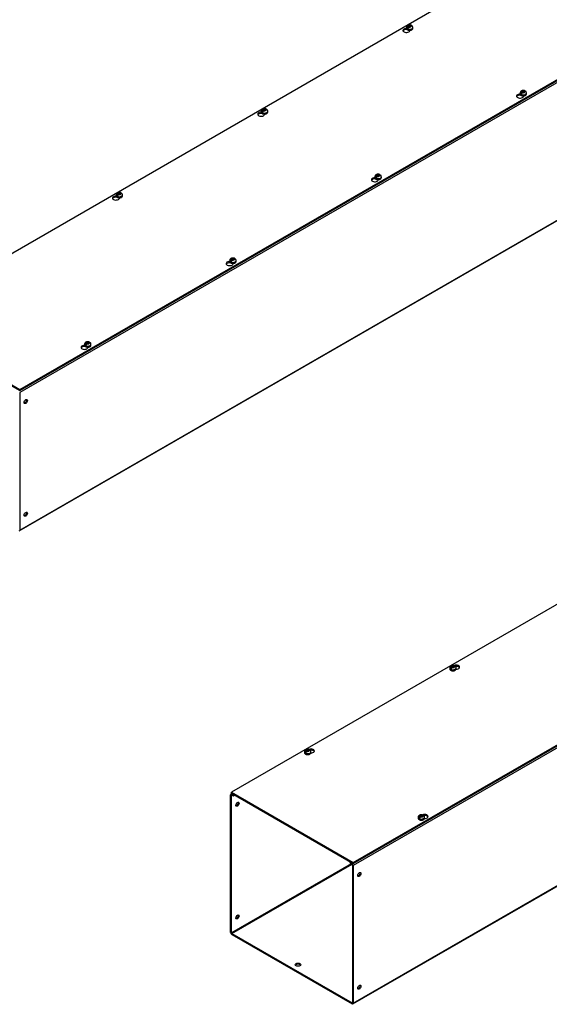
# Model space of a CAD drawing. Header units: inches. Extents: x 1 to 299, y -2 to 199.
# Tile 6 of 9: x 192 to 223, y 104 to 161. Entities that reach past the tile are written whole.
import ezdxf

# ---------------------------------------------------------------- set-up
doc = ezdxf.new("R2010")
doc.units = ezdxf.units.IN
doc.header["$MEASUREMENT"] = 0
for name, color, linetype in [('COM56315-2', 7, 'Continuous'), ('COM56318-2', 7, 'Continuous'), ('Default', 7, 'Continuous'), ('SCS19515', 7, 'Continuous')]:
    doc.layers.add(name, color=color, linetype=linetype)

# ---------------------------------------------------------------- blocks, each defined once
blk = doc.blocks.new('SE2')
at = {"layer": 'COM56315-2', "color": 7, "linetype": 'Continuous'}
for p, q in [((276.776, 188.392), (191.924, 139.403)), ((191.901, 131.306), (276.754, 180.296)), ((191.924, 131.355), (276.776, 180.345)), ((191.924, 139.403), (191.924, 131.355))]:
    blk.add_line(p, q, dxfattribs=at)
for centre in [(192.277, 138.878), (192.277, 132.288)]:
    blk.add_ellipse(centre, major_axis=(0.067, 0.115), ratio=0.57735, dxfattribs=at)
for centre in [(192.226, 138.908), (192.226, 132.317)]:
    blk.add_ellipse(centre, major_axis=(0.067, 0.115), ratio=0.57735, start_param=3.534412, end_param=5.890366, dxfattribs=at)
at = {"layer": 'COM56318-2', "color": 7, "linetype": 'Continuous'}
for p, q in [((227.177, 168.165), (184.795, 143.696)), ((191.924, 139.58), (234.306, 164.049)), ((191.924, 139.516), (234.306, 163.986)), ((214.547, 160.631), (214.547, 160.656)), ((214.547, 160.631), (214.563, 160.64)), ((214.724, 160.564), (214.724, 160.592)), ((221.189, 156.796), (221.189, 156.821)), ((221.189, 156.796), (221.205, 156.805)), ((221.366, 156.729), (221.366, 156.757)), ((206.062, 155.732), (206.062, 155.757)), ((206.062, 155.732), (206.078, 155.741)), ((206.238, 155.665), (206.238, 155.693)), ((212.704, 151.897), (212.704, 151.922)), ((212.704, 151.897), (212.72, 151.906)), ((212.881, 151.83), (212.881, 151.858)), ((197.576, 150.833), (197.576, 150.858)), ((197.576, 150.833), (197.592, 150.842)), ((197.753, 150.766), (197.753, 150.794)), ((204.219, 146.998), (204.219, 147.023)), ((204.219, 146.998), (204.235, 147.007)), ((204.396, 146.931), (204.396, 146.959)), ((184.795, 143.696), (191.924, 139.58)), ((184.795, 143.632), (191.924, 139.516)), ((195.734, 142.099), (195.734, 142.124)), ((195.734, 142.099), (195.75, 142.108)), ((195.91, 142.032), (195.91, 142.06)), ((191.924, 139.516), (191.924, 139.58))]:
    blk.add_line(p, q, dxfattribs=at)
for centre, major_axis, start_param, end_param in [((214.522, 160.578), (0.203, 0), 1.533269, 6.405229), ((214.522, 160.514), (-0.203, 0), 4.590345, 6.008059), ((221.165, 156.743), (0.203, 0), 1.533269, 6.405229), ((221.165, 156.679), (-0.203, 0), 4.590345, 6.008059), ((206.037, 155.679), (0.203, 0), 1.533269, 6.405229), ((206.037, 155.615), (-0.203, 0), 4.590345, 6.008059), ((212.679, 151.844), (0.203, 0), 1.533269, 6.405229), ((212.679, 151.78), (-0.203, 0), 4.590345, 6.008059), ((197.552, 150.78), (0.203, 0), 1.533269, 6.405229), ((197.552, 150.716), (-0.203, 0), 4.590345, 6.008059), ((204.194, 146.945), (0.203, 0), 1.533269, 6.405229), ((204.194, 146.881), (-0.203, 0), 4.590345, 6.008059), ((195.709, 142.046), (0.203, 0), 1.533269, 6.405229), ((195.709, 141.982), (-0.203, 0), 4.590345, 6.008059)]:
    blk.add_ellipse(centre, major_axis=major_axis, ratio=0.57735, start_param=start_param, end_param=end_param, dxfattribs=at)
at = {"layer": 'SCS19515', "color": 7, "linetype": 'Continuous'}
for p, q in [((214.527, 160.758), (214.527, 160.709)), ((214.635, 160.749), (214.563, 160.708)), ((214.658, 160.824), (214.628, 160.806)), ((214.658, 160.864), (214.728, 160.864)), ((214.658, 160.824), (214.658, 160.864)), ((214.658, 160.824), (214.658, 160.773)), ((214.658, 160.803), (214.728, 160.803)), ((214.67, 160.782), (214.701, 160.8)), ((214.77, 160.8), (214.701, 160.8)), ((214.759, 160.882), (214.728, 160.864)), ((214.728, 160.803), (214.728, 160.864)), ((214.77, 160.827), (214.728, 160.803)), ((214.77, 160.84), (214.801, 160.858)), ((214.77, 160.84), (214.77, 160.8)), ((214.902, 160.709), (214.902, 160.758)), ((221.17, 156.923), (221.17, 156.874)), ((221.277, 156.914), (221.206, 156.873)), ((221.301, 156.989), (221.27, 156.971)), ((221.301, 157.029), (221.371, 157.029)), ((221.301, 156.989), (221.301, 157.029)), ((221.301, 156.989), (221.301, 156.938)), ((221.301, 156.968), (221.371, 156.968)), ((221.313, 156.947), (221.343, 156.964)), ((221.413, 156.964), (221.343, 156.964)), ((221.401, 157.047), (221.371, 157.029)), ((221.371, 156.968), (221.371, 157.029)), ((221.413, 156.992), (221.371, 156.968)), ((221.413, 157.005), (221.444, 157.022)), ((221.413, 157.005), (221.413, 156.964)), ((221.545, 156.874), (221.545, 156.923)), ((206.042, 155.859), (206.042, 155.81)), ((206.149, 155.85), (206.078, 155.809)), ((206.173, 155.925), (206.142, 155.907)), ((206.173, 155.965), (206.243, 155.965)), ((206.173, 155.925), (206.173, 155.965)), ((206.173, 155.925), (206.173, 155.874)), ((206.173, 155.904), (206.243, 155.904)), ((206.185, 155.883), (206.216, 155.901)), ((206.285, 155.901), (206.216, 155.901)), ((206.274, 155.983), (206.243, 155.965)), ((206.243, 155.904), (206.243, 155.965)), ((206.285, 155.929), (206.243, 155.904)), ((206.285, 155.941), (206.316, 155.959)), ((206.285, 155.941), (206.285, 155.901)), ((206.417, 155.81), (206.417, 155.859)), ((212.816, 152.09), (212.785, 152.072)), ((212.816, 152.13), (212.885, 152.13)), ((212.816, 152.09), (212.816, 152.13)), ((212.816, 152.09), (212.816, 152.039)), ((212.816, 152.069), (212.885, 152.069)), ((212.827, 152.048), (212.858, 152.066)), ((212.928, 152.066), (212.858, 152.066)), ((212.916, 152.148), (212.885, 152.13)), ((212.885, 152.069), (212.885, 152.13)), ((212.928, 152.093), (212.885, 152.069)), ((212.928, 152.106), (212.959, 152.123)), ((212.928, 152.106), (212.928, 152.066)), ((212.684, 152.024), (212.684, 151.975)), ((212.792, 152.015), (212.721, 151.974)), ((213.059, 151.975), (213.059, 152.024)), ((197.556, 150.96), (197.556, 150.911)), ((197.664, 150.951), (197.593, 150.91)), ((197.688, 151.026), (197.657, 151.008)), ((197.688, 151.066), (197.757, 151.066)), ((197.688, 151.026), (197.688, 151.066)), ((197.688, 151.026), (197.688, 150.975)), ((197.688, 151.005), (197.757, 151.005)), ((197.699, 150.984), (197.73, 151.002)), ((197.8, 151.002), (197.73, 151.002)), ((197.788, 151.084), (197.757, 151.066)), ((197.757, 151.005), (197.757, 151.066)), ((197.8, 151.03), (197.757, 151.005)), ((197.8, 151.042), (197.831, 151.06)), ((197.8, 151.042), (197.8, 151.002)), ((197.931, 150.911), (197.931, 150.96)), ((204.199, 147.125), (204.199, 147.076)), ((204.307, 147.116), (204.235, 147.075)), ((204.33, 147.191), (204.3, 147.173)), ((204.33, 147.231), (204.4, 147.231)), ((204.33, 147.191), (204.33, 147.231)), ((204.33, 147.191), (204.33, 147.14)), ((204.33, 147.17), (204.4, 147.17)), ((204.342, 147.149), (204.373, 147.167)), ((204.442, 147.167), (204.373, 147.167)), ((204.431, 147.249), (204.4, 147.231)), ((204.4, 147.17), (204.4, 147.231)), ((204.442, 147.194), (204.4, 147.17)), ((204.442, 147.207), (204.473, 147.224)), ((204.442, 147.207), (204.442, 147.167)), ((204.574, 147.076), (204.574, 147.125)), ((195.845, 142.292), (195.814, 142.274)), ((195.845, 142.332), (195.915, 142.332)), ((195.845, 142.292), (195.845, 142.332)), ((195.845, 142.292), (195.845, 142.241)), ((195.845, 142.271), (195.915, 142.271)), ((195.857, 142.25), (195.888, 142.268)), ((195.957, 142.268), (195.888, 142.268)), ((195.946, 142.35), (195.915, 142.332)), ((195.915, 142.271), (195.915, 142.332)), ((195.957, 142.295), (195.915, 142.271)), ((195.957, 142.308), (195.988, 142.326)), ((195.957, 142.308), (195.957, 142.268)), ((195.714, 142.226), (195.714, 142.177)), ((195.821, 142.217), (195.75, 142.176)), ((196.089, 142.177), (196.089, 142.226))]:
    blk.add_line(p, q, dxfattribs=at)
for centre, radius, start, end in [((214.705, 160.685), 0.144, 122.64314, 170.97254), ((214.748, 160.661), 0.144, 122.64346, 170.97222), ((214.78, 160.762), 0.121, 358.20583, 53.53167), ((221.348, 156.85), 0.144, 122.64314, 170.97254), ((221.39, 156.826), 0.144, 122.64346, 170.97222), ((221.423, 156.927), 0.121, 358.20583, 53.53167), ((206.22, 155.786), 0.144, 122.64314, 170.97254), ((206.262, 155.762), 0.144, 122.64346, 170.97222), ((206.295, 155.863), 0.121, 358.20583, 53.53167), ((212.862, 151.951), 0.144, 122.64314, 170.97254), ((212.905, 151.927), 0.144, 122.64346, 170.97222), ((212.937, 152.028), 0.121, 358.20583, 53.53167), ((197.735, 150.887), 0.144, 122.64314, 170.97254), ((197.777, 150.863), 0.144, 122.64346, 170.97222), ((197.81, 150.964), 0.121, 358.20583, 53.53167), ((204.377, 147.052), 0.144, 122.64314, 170.97254), ((204.42, 147.028), 0.144, 122.64346, 170.97222), ((204.452, 147.129), 0.121, 358.20583, 53.53167), ((195.892, 142.153), 0.144, 122.64314, 170.97254), ((195.934, 142.129), 0.144, 122.64346, 170.97222), ((195.967, 142.23), 0.121, 358.20583, 53.53167)]:
    blk.add_arc(centre, radius, start, end, dxfattribs=at)
for centre, major_axis, start_param, end_param in [((214.714, 160.758), (0.188, 0), 3.141546, 6.282631), ((214.714, 160.709), (-0.187, 0), 0, 3.141593), ((214.714, 160.771), (-0.186, 0), 0.623612, 0.947184), ((214.714, 160.832), (0.0975, 0), 1.098165, 3.614224), ((214.714, 160.832), (-0.0975, 0), 1.098165, 3.614224), ((221.357, 156.923), (0.188, 0), 3.141546, 6.282631), ((221.357, 156.874), (-0.188, 0), 0, 3.141593), ((221.357, 156.936), (-0.186, 0), 0.623612, 0.947184), ((221.357, 156.997), (0.0975, 0), 1.098165, 3.614224), ((221.357, 156.997), (-0.0975, 0), 1.098165, 3.614224), ((206.229, 155.859), (0.187, 0), 3.141546, 6.282631), ((206.229, 155.81), (-0.187, 0), 0, 3.141593), ((206.229, 155.872), (-0.186, 0), 0.623612, 0.947184), ((206.229, 155.933), (0.0975, 0), 1.098165, 3.614224), ((206.229, 155.933), (-0.0975, 0), 1.098165, 3.614224), ((212.872, 152.098), (0.0975, 0), 1.098165, 3.614224), ((212.872, 152.098), (-0.0975, 0), 1.098165, 3.614224), ((212.872, 152.024), (0.187, 0), 3.141546, 6.282631), ((212.872, 151.975), (-0.187, 0), 0, 3.141593), ((212.872, 152.037), (-0.186, 0), 0.623612, 0.947184), ((197.744, 150.96), (0.188, 0), 3.141546, 6.282631), ((197.744, 150.911), (-0.188, 0), 0, 3.141593), ((197.744, 150.973), (-0.186, 0), 0.623612, 0.947184), ((197.744, 151.034), (0.0975, 0), 1.098165, 3.614224), ((197.744, 151.034), (-0.0975, 0), 1.098165, 3.614224), ((204.386, 147.125), (0.188, 0), 3.141546, 6.282631), ((204.386, 147.076), (-0.188, 0), 0, 3.141593), ((204.386, 147.138), (-0.186, 0), 0.623612, 0.947184), ((204.386, 147.199), (0.0975, 0), 1.098165, 3.614224), ((204.386, 147.199), (-0.0975, 0), 1.098165, 3.614224), ((195.901, 142.3), (0.0975, 0), 1.098165, 3.614224), ((195.901, 142.3), (-0.0975, 0), 1.098165, 3.614224), ((195.901, 142.226), (0.188, 0), 3.141546, 6.282631), ((195.901, 142.177), (-0.188, 0), 0, 3.141593), ((195.901, 142.239), (-0.186, 0), 0.623612, 0.947184)]:
    blk.add_ellipse(centre, major_axis=major_axis, ratio=0.57735, start_param=start_param, end_param=end_param, dxfattribs=at)
for points, knots in [([(214.801, 160.888), (214.791, 160.892), (214.771, 160.9), (214.732, 160.905), (214.687, 160.905), (214.643, 160.896), (214.603, 160.879), (214.571, 160.856), (214.547, 160.829), (214.532, 160.798), (214.526, 160.773), (214.527, 160.76), (214.528, 160.758)], [0, 0, 0, 0, 0.076721, 0.196343, 0.317325, 0.441137, 0.570331, 0.681737, 0.785914, 0.886187, 0.985112, 1, 1, 1, 1]), ([(214.528, 160.71), (214.527, 160.708), (214.526, 160.698), (214.533, 160.677), (214.548, 160.651), (214.573, 160.629), (214.605, 160.611), (214.644, 160.598), (214.687, 160.591), (214.732, 160.59), (214.776, 160.596), (214.816, 160.608), (214.852, 160.626), (214.879, 160.649), (214.895, 160.674), (214.903, 160.697), (214.901, 160.708), (214.901, 160.712)], [0, 0, 0, 0, 0.009441, 0.079215, 0.14835, 0.220389, 0.296015, 0.373211, 0.450276, 0.527167, 0.604184, 0.681613, 0.759858, 0.839138, 0.908633, 0.975226, 1, 1, 1, 1]), ([(214.823, 160.858), (214.823, 160.862), (214.822, 160.866), (214.819, 160.872), (214.817, 160.875), (214.814, 160.881), (214.811, 160.883), (214.806, 160.887), (214.804, 160.888), (214.798, 160.89), (214.795, 160.891), (214.788, 160.891), (214.785, 160.891), (214.778, 160.89), (214.774, 160.889), (214.766, 160.886), (214.763, 160.884), (214.759, 160.882)], [0, 0, 0, 0, 0.125, 0.125, 0.25, 0.25, 0.375, 0.375, 0.5, 0.5, 0.625, 0.625, 0.75, 0.75, 0.875, 0.875, 1, 1, 1, 1]), ([(214.801, 160.858), (214.805, 160.86), (214.809, 160.862), (214.816, 160.864), (214.82, 160.865), (214.827, 160.867), (214.831, 160.867), (214.837, 160.866), (214.84, 160.866), (214.846, 160.864), (214.849, 160.862), (214.852, 160.86), (214.852, 160.86), (214.852, 160.86)], [0, 0, 0, 0, 0.125, 0.125, 0.25, 0.25, 0.375, 0.375, 0.5, 0.5, 0.625, 0.625, 0.6405127, 0.6405127, 0.6405127, 0.6405127]), ([(221.443, 157.053), (221.434, 157.057), (221.414, 157.065), (221.374, 157.07), (221.33, 157.07), (221.285, 157.061), (221.245, 157.044), (221.213, 157.021), (221.189, 156.994), (221.175, 156.963), (221.168, 156.937), (221.17, 156.925), (221.17, 156.923)], [0, 0, 0, 0, 0.076721, 0.196343, 0.317325, 0.441137, 0.570331, 0.681737, 0.785914, 0.886187, 0.985112, 1, 1, 1, 1]), ([(221.17, 156.874), (221.17, 156.873), (221.168, 156.863), (221.175, 156.842), (221.19, 156.816), (221.215, 156.794), (221.248, 156.776), (221.287, 156.763), (221.33, 156.756), (221.375, 156.755), (221.418, 156.761), (221.459, 156.773), (221.494, 156.791), (221.521, 156.813), (221.538, 156.839), (221.545, 156.862), (221.544, 156.873), (221.543, 156.877)], [0, 0, 0, 0, 0.009441, 0.079215, 0.14835, 0.220389, 0.296015, 0.373211, 0.450276, 0.527167, 0.604184, 0.681613, 0.759858, 0.839138, 0.908633, 0.975226, 1, 1, 1, 1]), ([(221.466, 157.023), (221.465, 157.027), (221.464, 157.031), (221.462, 157.037), (221.46, 157.04), (221.456, 157.046), (221.454, 157.048), (221.449, 157.052), (221.446, 157.053), (221.44, 157.055), (221.437, 157.056), (221.431, 157.056), (221.427, 157.056), (221.42, 157.055), (221.416, 157.054), (221.409, 157.051), (221.405, 157.049), (221.401, 157.047)], [0, 0, 0, 0, 0.125, 0.125, 0.25, 0.25, 0.375, 0.375, 0.5, 0.5, 0.625, 0.625, 0.75, 0.75, 0.875, 0.875, 1, 1, 1, 1]), ([(221.444, 157.022), (221.448, 157.025), (221.451, 157.026), (221.459, 157.029), (221.463, 157.03), (221.47, 157.032), (221.473, 157.032), (221.48, 157.031), (221.483, 157.031), (221.489, 157.029), (221.491, 157.027), (221.494, 157.025), (221.495, 157.025), (221.495, 157.025)], [0, 0, 0, 0, 0.125, 0.125, 0.25, 0.25, 0.375, 0.375, 0.5, 0.5, 0.625, 0.625, 0.6405127, 0.6405127, 0.6405127, 0.6405127]), ([(206.315, 155.989), (206.306, 155.993), (206.286, 156.001), (206.247, 156.006), (206.202, 156.006), (206.157, 155.997), (206.118, 155.98), (206.085, 155.957), (206.062, 155.93), (206.047, 155.899), (206.041, 155.874), (206.042, 155.861), (206.042, 155.859)], [0, 0, 0, 0, 0.076721, 0.196343, 0.317325, 0.441137, 0.570331, 0.681737, 0.785914, 0.886187, 0.985112, 1, 1, 1, 1]), ([(206.042, 155.811), (206.042, 155.809), (206.04, 155.799), (206.047, 155.778), (206.063, 155.752), (206.087, 155.73), (206.12, 155.712), (206.159, 155.699), (206.202, 155.692), (206.247, 155.691), (206.291, 155.697), (206.331, 155.709), (206.366, 155.727), (206.393, 155.75), (206.41, 155.775), (206.417, 155.798), (206.416, 155.809), (206.415, 155.813)], [0, 0, 0, 0, 0.009441, 0.079215, 0.14835, 0.220389, 0.296015, 0.373211, 0.450276, 0.527167, 0.604184, 0.681613, 0.759858, 0.839138, 0.908633, 0.975226, 1, 1, 1, 1]), ([(206.338, 155.959), (206.337, 155.963), (206.336, 155.967), (206.334, 155.973), (206.332, 155.976), (206.328, 155.982), (206.326, 155.984), (206.321, 155.988), (206.318, 155.989), (206.313, 155.991), (206.309, 155.992), (206.303, 155.992), (206.299, 155.992), (206.292, 155.991), (206.289, 155.99), (206.281, 155.987), (206.277, 155.985), (206.274, 155.983)], [0, 0, 0, 0, 0.125, 0.125, 0.25, 0.25, 0.375, 0.375, 0.5, 0.5, 0.625, 0.625, 0.75, 0.75, 0.875, 0.875, 1, 1, 1, 1]), ([(206.316, 155.959), (206.32, 155.961), (206.324, 155.963), (206.331, 155.965), (206.335, 155.966), (206.342, 155.968), (206.345, 155.968), (206.352, 155.968), (206.355, 155.967), (206.361, 155.965), (206.364, 155.963), (206.366, 155.961), (206.367, 155.961), (206.367, 155.961)], [0, 0, 0, 0, 0.125, 0.125, 0.25, 0.25, 0.375, 0.375, 0.5, 0.5, 0.625, 0.625, 0.6405127, 0.6405127, 0.6405127, 0.6405127]), ([(212.958, 152.154), (212.949, 152.158), (212.929, 152.166), (212.889, 152.171), (212.845, 152.171), (212.8, 152.162), (212.76, 152.145), (212.728, 152.122), (212.704, 152.095), (212.69, 152.064), (212.683, 152.038), (212.685, 152.026), (212.685, 152.024)], [0, 0, 0, 0, 0.076721, 0.196343, 0.317325, 0.441137, 0.570331, 0.681737, 0.785914, 0.886187, 0.985112, 1, 1, 1, 1]), ([(212.98, 152.124), (212.98, 152.128), (212.979, 152.132), (212.976, 152.138), (212.975, 152.141), (212.971, 152.147), (212.969, 152.149), (212.964, 152.153), (212.961, 152.154), (212.955, 152.156), (212.952, 152.157), (212.945, 152.157), (212.942, 152.157), (212.935, 152.156), (212.931, 152.155), (212.924, 152.152), (212.92, 152.15), (212.916, 152.148)], [0, 0, 0, 0, 0.125, 0.125, 0.25, 0.25, 0.375, 0.375, 0.5, 0.5, 0.625, 0.625, 0.75, 0.75, 0.875, 0.875, 1, 1, 1, 1]), ([(212.959, 152.123), (212.962, 152.126), (212.966, 152.127), (212.974, 152.13), (212.977, 152.131), (212.984, 152.133), (212.988, 152.133), (212.994, 152.132), (212.998, 152.132), (213.003, 152.13), (213.006, 152.128), (213.009, 152.126), (213.009, 152.126), (213.01, 152.126)], [0, 0, 0, 0, 0.125, 0.125, 0.25, 0.25, 0.375, 0.375, 0.5, 0.5, 0.625, 0.625, 0.6405127, 0.6405127, 0.6405127, 0.6405127]), ([(212.685, 151.975), (212.685, 151.974), (212.683, 151.964), (212.69, 151.943), (212.705, 151.917), (212.73, 151.895), (212.762, 151.877), (212.802, 151.864), (212.845, 151.857), (212.889, 151.856), (212.933, 151.862), (212.974, 151.874), (213.009, 151.892), (213.036, 151.914), (213.053, 151.94), (213.06, 151.963), (213.058, 151.974), (213.058, 151.978)], [0, 0, 0, 0, 0.009441, 0.079215, 0.14835, 0.220389, 0.296015, 0.373211, 0.450276, 0.527167, 0.604184, 0.681613, 0.759858, 0.839138, 0.908633, 0.975226, 1, 1, 1, 1]), ([(197.83, 151.09), (197.821, 151.094), (197.801, 151.102), (197.761, 151.107), (197.717, 151.107), (197.672, 151.098), (197.632, 151.081), (197.6, 151.058), (197.576, 151.031), (197.562, 151), (197.555, 150.975), (197.557, 150.962), (197.557, 150.961)], [0, 0, 0, 0, 0.076721, 0.196343, 0.317325, 0.441137, 0.570331, 0.681737, 0.785914, 0.886187, 0.985112, 1, 1, 1, 1]), ([(197.557, 150.912), (197.557, 150.91), (197.555, 150.9), (197.562, 150.879), (197.577, 150.853), (197.602, 150.831), (197.635, 150.813), (197.674, 150.8), (197.717, 150.793), (197.762, 150.792), (197.805, 150.798), (197.846, 150.81), (197.881, 150.828), (197.908, 150.851), (197.925, 150.876), (197.932, 150.899), (197.931, 150.91), (197.93, 150.914)], [0, 0, 0, 0, 0.009441, 0.079215, 0.14835, 0.220389, 0.296015, 0.373211, 0.450276, 0.527167, 0.604184, 0.681613, 0.759858, 0.839138, 0.908633, 0.975226, 1, 1, 1, 1]), ([(197.853, 151.06), (197.852, 151.064), (197.851, 151.068), (197.848, 151.074), (197.847, 151.077), (197.843, 151.083), (197.841, 151.085), (197.836, 151.089), (197.833, 151.09), (197.827, 151.092), (197.824, 151.093), (197.818, 151.093), (197.814, 151.093), (197.807, 151.092), (197.803, 151.091), (197.796, 151.088), (197.792, 151.086), (197.788, 151.084)], [0, 0, 0, 0, 0.125, 0.125, 0.25, 0.25, 0.375, 0.375, 0.5, 0.5, 0.625, 0.625, 0.75, 0.75, 0.875, 0.875, 1, 1, 1, 1]), ([(197.831, 151.06), (197.834, 151.062), (197.838, 151.064), (197.846, 151.066), (197.849, 151.068), (197.856, 151.069), (197.86, 151.069), (197.867, 151.069), (197.87, 151.068), (197.876, 151.066), (197.878, 151.064), (197.881, 151.062), (197.881, 151.062), (197.882, 151.062)], [0, 0, 0, 0, 0.125, 0.125, 0.25, 0.25, 0.375, 0.375, 0.5, 0.5, 0.625, 0.625, 0.6405127, 0.6405127, 0.6405127, 0.6405127]), ([(204.473, 147.255), (204.463, 147.259), (204.443, 147.267), (204.404, 147.272), (204.359, 147.272), (204.315, 147.263), (204.275, 147.246), (204.243, 147.223), (204.219, 147.196), (204.204, 147.165), (204.198, 147.14), (204.199, 147.127), (204.2, 147.125)], [0, 0, 0, 0, 0.076721, 0.196343, 0.317325, 0.441137, 0.570331, 0.681737, 0.785914, 0.886187, 0.985112, 1, 1, 1, 1]), ([(204.2, 147.077), (204.199, 147.075), (204.198, 147.065), (204.205, 147.044), (204.22, 147.018), (204.245, 146.996), (204.277, 146.978), (204.316, 146.965), (204.359, 146.958), (204.404, 146.957), (204.448, 146.963), (204.488, 146.975), (204.524, 146.993), (204.551, 147.015), (204.567, 147.041), (204.575, 147.064), (204.573, 147.075), (204.573, 147.079)], [0, 0, 0, 0, 0.009441, 0.079215, 0.14835, 0.220389, 0.296015, 0.373211, 0.450276, 0.527167, 0.604184, 0.681613, 0.759858, 0.839138, 0.908633, 0.975226, 1, 1, 1, 1]), ([(204.495, 147.225), (204.495, 147.229), (204.494, 147.233), (204.491, 147.239), (204.489, 147.242), (204.486, 147.248), (204.483, 147.25), (204.478, 147.254), (204.476, 147.255), (204.47, 147.257), (204.467, 147.258), (204.46, 147.258), (204.457, 147.258), (204.45, 147.257), (204.446, 147.256), (204.438, 147.253), (204.435, 147.251), (204.431, 147.249)], [0, 0, 0, 0, 0.125, 0.125, 0.25, 0.25, 0.375, 0.375, 0.5, 0.5, 0.625, 0.625, 0.75, 0.75, 0.875, 0.875, 1, 1, 1, 1]), ([(204.473, 147.224), (204.477, 147.227), (204.481, 147.229), (204.488, 147.231), (204.492, 147.232), (204.499, 147.234), (204.503, 147.234), (204.509, 147.233), (204.512, 147.233), (204.518, 147.231), (204.521, 147.229), (204.524, 147.227), (204.524, 147.227), (204.524, 147.227)], [0, 0, 0, 0, 0.125, 0.125, 0.25, 0.25, 0.375, 0.375, 0.5, 0.5, 0.625, 0.625, 0.6405127, 0.6405127, 0.6405127, 0.6405127]), ([(195.987, 142.356), (195.978, 142.36), (195.958, 142.368), (195.919, 142.373), (195.874, 142.373), (195.829, 142.364), (195.79, 142.347), (195.757, 142.324), (195.734, 142.297), (195.719, 142.266), (195.713, 142.241), (195.714, 142.228), (195.714, 142.226)], [0, 0, 0, 0, 0.076721, 0.196343, 0.317325, 0.441137, 0.570331, 0.681737, 0.785914, 0.886187, 0.985112, 1, 1, 1, 1]), ([(196.01, 142.326), (196.009, 142.33), (196.008, 142.334), (196.006, 142.34), (196.004, 142.343), (196, 142.349), (195.998, 142.351), (195.993, 142.355), (195.99, 142.356), (195.985, 142.358), (195.981, 142.359), (195.975, 142.359), (195.971, 142.359), (195.964, 142.358), (195.961, 142.357), (195.953, 142.354), (195.949, 142.352), (195.946, 142.35)], [0, 0, 0, 0, 0.125, 0.125, 0.25, 0.25, 0.375, 0.375, 0.5, 0.5, 0.625, 0.625, 0.75, 0.75, 0.875, 0.875, 1, 1, 1, 1]), ([(195.988, 142.326), (195.992, 142.328), (195.996, 142.33), (196.003, 142.332), (196.007, 142.333), (196.014, 142.335), (196.017, 142.335), (196.024, 142.334), (196.027, 142.334), (196.033, 142.332), (196.036, 142.33), (196.038, 142.328), (196.039, 142.328), (196.039, 142.328)], [0, 0, 0, 0, 0.125, 0.125, 0.25, 0.25, 0.375, 0.375, 0.5, 0.5, 0.625, 0.625, 0.6405127, 0.6405127, 0.6405127, 0.6405127]), ([(195.714, 142.178), (195.714, 142.176), (195.712, 142.166), (195.719, 142.145), (195.735, 142.119), (195.759, 142.097), (195.792, 142.079), (195.831, 142.066), (195.874, 142.059), (195.919, 142.058), (195.963, 142.064), (196.003, 142.076), (196.038, 142.094), (196.065, 142.116), (196.082, 142.142), (196.089, 142.165), (196.088, 142.176), (196.087, 142.18)], [0, 0, 0, 0, 0.009441, 0.079215, 0.14835, 0.220389, 0.296015, 0.373211, 0.450276, 0.527167, 0.604184, 0.681613, 0.759858, 0.839138, 0.908633, 0.975226, 1, 1, 1, 1])]:
    blk.add_open_spline(points, degree=3, knots=knots, dxfattribs=at)
blk = doc.blocks.new('SE3')
at = {"layer": 'COM56315-2', "color": 7, "linetype": 'Continuous'}
for p, q in [((296.274, 160.728), (211.421, 111.738)), ((211.398, 103.641), (296.251, 152.631)), ((211.421, 103.691), (296.274, 152.681)), ((204.248, 107.832), (204.248, 115.88)), ((204.315, 115.955), (204.27, 115.929)), ((204.299, 115.85), (204.324, 115.865)), ((204.299, 107.803), (204.299, 115.85)), ((204.346, 115.936), (204.324, 115.924)), ((204.324, 115.924), (204.425, 115.866)), ((204.324, 115.865), (204.425, 115.807)), ((204.425, 115.866), (204.447, 115.878)), ((204.425, 115.807), (204.425, 115.866)), ((204.425, 115.807), (204.498, 115.849)), ((211.293, 111.841), (204.299, 107.803)), ((204.324, 107.759), (211.344, 111.812)), ((211.266, 111.941), (211.244, 111.928)), ((211.244, 111.928), (211.344, 111.871)), ((211.244, 111.87), (211.244, 111.928)), ((211.244, 111.87), (211.344, 111.812)), ((211.344, 111.871), (211.366, 111.883)), ((211.37, 111.768), (211.37, 103.72)), ((211.421, 111.738), (211.421, 103.691)), ((204.324, 107.759), (211.344, 103.706)), ((204.324, 107.7), (211.344, 103.647)), ((211.37, 103.72), (211.344, 103.706))]:
    blk.add_line(p, q, dxfattribs=at)
for centre, major_axis, start_param, end_param in [((204.324, 115.835), (0.054, -0.0935), 2.356194, 3.926991), ((204.324, 115.835), (0.018, -0.0312), 2.356194, 3.926991), ((204.601, 115.355), (0.067, 0.115), 3.534412, 5.890366), ((211.344, 111.782), (-0.054, 0.0935), 3.926991, 5.497787), ((211.344, 111.782), (-0.018, 0.0312), 3.926991, 5.497787), ((211.723, 111.243), (-0.067, -0.115), 0.392819, 2.748773), ((204.601, 108.765), (0.067, 0.115), 3.534412, 5.890366), ((204.324, 107.788), (-0.054, 0.0935), 0.785398, 2.356194), ((204.324, 107.788), (-0.018, 0.0312), 0.785398, 2.356194), ((208.188, 105.877), (-0.156, 0), 3.473487, 5.951291), ((211.723, 104.653), (-0.067, -0.115), 0.392819, 2.748773), ((211.344, 103.735), (-0.018, 0.0312), 2.356194, 3.926991), ((211.344, 103.735), (-0.054, 0.0935), 2.356194, 3.926991)]:
    blk.add_ellipse(centre, major_axis=major_axis, ratio=0.57735, start_param=start_param, end_param=end_param, dxfattribs=at)
for centre, major_axis in [((204.652, 115.326), (0.067, 0.115)), ((211.774, 111.214), (-0.067, -0.115)), ((204.652, 108.735), (0.067, 0.115)), ((208.188, 105.936), (-0.156, 0)), ((211.774, 104.623), (-0.067, -0.115))]:
    blk.add_ellipse(centre, major_axis=major_axis, ratio=0.57735, dxfattribs=at)
at = {"layer": 'COM56318-2', "color": 7, "linetype": 'Continuous'}
for p, q in [((246.674, 140.501), (204.292, 116.031)), ((211.421, 111.916), (253.803, 136.385)), ((211.421, 111.852), (253.803, 136.321)), ((204.292, 116.031), (211.421, 111.916)), ((204.292, 115.968), (204.292, 116.031)), ((204.292, 115.968), (211.421, 111.852)), ((211.421, 111.852), (211.421, 111.916))]:
    blk.add_line(p, q, dxfattribs=at)
for centre, major_axis, start_param, end_param in [((217.433, 123.338), (-0.203, 0), 1.526478, 5.348841), ((217.433, 123.274), (0.203, 0), 0.275127, 1.78993), ((208.948, 118.439), (-0.203, 0), 1.526478, 5.348841), ((208.948, 118.375), (0.203, 0), 0.275127, 1.78993), ((215.591, 114.604), (-0.203, 0), 1.526478, 5.348841), ((215.591, 114.54), (0.203, 0), 0.275127, 1.78993)]:
    blk.add_ellipse(centre, major_axis=major_axis, ratio=0.57735, start_param=start_param, end_param=end_param, dxfattribs=at)
at = {"layer": 'SCS19515', "color": 7, "linetype": 'Continuous'}
for p, q in [((217.053, 123.296), (217.053, 123.247)), ((217.161, 123.287), (217.09, 123.246)), ((217.185, 123.362), (217.154, 123.344)), ((217.185, 123.402), (217.255, 123.402)), ((217.185, 123.362), (217.185, 123.402)), ((217.185, 123.362), (217.185, 123.311)), ((217.185, 123.341), (217.255, 123.341)), ((217.197, 123.32), (217.227, 123.337)), ((217.297, 123.337), (217.227, 123.337)), ((217.285, 123.42), (217.255, 123.402)), ((217.255, 123.341), (217.255, 123.402)), ((217.297, 123.365), (217.255, 123.341)), ((217.297, 123.377), (217.328, 123.395)), ((217.297, 123.377), (217.297, 123.337)), ((217.428, 123.247), (217.428, 123.296)), ((208.568, 118.397), (208.568, 118.348)), ((208.676, 118.388), (208.604, 118.347)), ((208.7, 118.463), (208.669, 118.445)), ((208.7, 118.503), (208.769, 118.503)), ((208.7, 118.463), (208.7, 118.503)), ((208.7, 118.463), (208.7, 118.412)), ((208.7, 118.442), (208.769, 118.442)), ((208.711, 118.421), (208.742, 118.438)), ((208.812, 118.438), (208.742, 118.438)), ((208.8, 118.521), (208.769, 118.503)), ((208.769, 118.442), (208.769, 118.503)), ((208.812, 118.466), (208.769, 118.442)), ((208.812, 118.478), (208.842, 118.496)), ((208.812, 118.478), (208.812, 118.438)), ((208.943, 118.348), (208.943, 118.397)), ((215.342, 114.628), (215.311, 114.61)), ((215.342, 114.668), (215.412, 114.668)), ((215.342, 114.628), (215.342, 114.668)), ((215.342, 114.628), (215.342, 114.577)), ((215.342, 114.607), (215.412, 114.607)), ((215.354, 114.585), (215.385, 114.603)), ((215.454, 114.603), (215.385, 114.603)), ((215.443, 114.686), (215.412, 114.668)), ((215.412, 114.607), (215.412, 114.668)), ((215.454, 114.631), (215.412, 114.607)), ((215.454, 114.643), (215.485, 114.661)), ((215.454, 114.643), (215.454, 114.603)), ((215.211, 114.562), (215.211, 114.513)), ((215.318, 114.553), (215.247, 114.512)), ((215.586, 114.513), (215.586, 114.562))]:
    blk.add_line(p, q, dxfattribs=at)
for centre, radius, start, end in [((217.232, 123.223), 0.144, 122.64314, 170.97254), ((217.241, 123.202), 0.241, 68.92051, 118.27419), ((217.274, 123.199), 0.144, 122.64346, 170.97222), ((217.305, 123.298), 0.123, 359.17409, 53.38435), ((208.746, 118.324), 0.144, 122.64314, 170.97254), ((208.756, 118.303), 0.241, 68.92051, 118.27419), ((208.789, 118.3), 0.144, 122.64346, 170.97222), ((208.82, 118.399), 0.123, 359.17409, 53.38435), ((215.389, 114.489), 0.144, 122.64314, 170.97254), ((215.398, 114.468), 0.241, 68.92051, 118.27419), ((215.462, 114.564), 0.123, 359.17409, 53.38435), ((215.431, 114.465), 0.144, 122.64346, 170.97222)]:
    blk.add_arc(centre, radius, start, end, dxfattribs=at)
for centre, major_axis, start_param, end_param in [((217.241, 123.296), (-0.188, 0), 6.282631, 6.283185), ((217.241, 123.296), (-0.188, 0), 0, 3.141546), ((217.241, 123.247), (0.188, 0), 3.141593, 6.283185), ((217.241, 123.308), (-0.186, 0), 0.623612, 0.947184), ((217.241, 123.37), (0.0975, 0), 1.098165, 3.614224), ((217.241, 123.37), (-0.0975, 0), 1.098165, 3.614224), ((208.756, 118.397), (-0.187, 0), 6.282631, 6.283185), ((208.756, 118.397), (-0.187, 0), 0, 3.141546), ((208.756, 118.348), (0.188, 0), 3.141593, 6.283185), ((208.756, 118.409), (-0.186, 0), 0.623612, 0.947184), ((208.756, 118.471), (0.0975, 0), 1.098165, 3.614224), ((208.756, 118.471), (-0.0975, 0), 1.098165, 3.614224), ((215.398, 114.636), (0.0975, 0), 1.098165, 3.614224), ((215.398, 114.636), (-0.0975, 0), 1.098165, 3.614224), ((215.398, 114.562), (-0.188, 0), 6.282631, 6.283185), ((215.398, 114.562), (-0.188, 0), 0, 3.141546), ((215.398, 114.513), (0.188, 0), 3.141593, 6.283185), ((215.398, 114.574), (-0.186, 0), 0.623612, 0.947184)]:
    blk.add_ellipse(centre, major_axis=major_axis, ratio=0.57735, start_param=start_param, end_param=end_param, dxfattribs=at)
for points, knots in [([(217.127, 123.414), (217.118, 123.409), (217.102, 123.398), (217.078, 123.374), (217.062, 123.343), (217.053, 123.316), (217.054, 123.301), (217.055, 123.296)], [0, 0, 0, 0, 0.188097, 0.437767, 0.675719, 0.909291, 1, 1, 1, 1]), ([(217.055, 123.244), (217.055, 123.237), (217.055, 123.223), (217.068, 123.198), (217.089, 123.175), (217.119, 123.155), (217.155, 123.14), (217.197, 123.13), (217.242, 123.127), (217.286, 123.131), (217.327, 123.14), (217.354, 123.151), (217.366, 123.158), (217.368, 123.159)], [0, 0, 0, 0, 0.062679, 0.156883, 0.253326, 0.354948, 0.4599, 0.565237, 0.670268, 0.775293, 0.880731, 0.981381, 1, 1, 1, 1]), ([(217.35, 123.396), (217.349, 123.4), (217.348, 123.403), (217.346, 123.41), (217.344, 123.413), (217.34, 123.418), (217.338, 123.421), (217.333, 123.424), (217.33, 123.426), (217.324, 123.428), (217.321, 123.429), (217.315, 123.429), (217.311, 123.429), (217.304, 123.428), (217.3, 123.427), (217.293, 123.424), (217.289, 123.422), (217.285, 123.42)], [0, 0, 0, 0, 0.125, 0.125, 0.25, 0.25, 0.375, 0.375, 0.5, 0.5, 0.625, 0.625, 0.75, 0.75, 0.875, 0.875, 1, 1, 1, 1]), ([(217.328, 123.395), (217.332, 123.397), (217.335, 123.399), (217.343, 123.402), (217.346, 123.403), (217.354, 123.404), (217.357, 123.405), (217.364, 123.404), (217.367, 123.404), (217.373, 123.401), (217.375, 123.4), (217.378, 123.398), (217.378, 123.398), (217.379, 123.397)], [0, 0, 0, 0, 0.125, 0.125, 0.25, 0.25, 0.375, 0.375, 0.5, 0.5, 0.625, 0.625, 0.6404409, 0.6404409, 0.6404409, 0.6404409]), ([(217.368, 123.159), (217.375, 123.163), (217.39, 123.173), (217.411, 123.193), (217.426, 123.22), (217.427, 123.237), (217.428, 123.247)], [0, 0, 0, 0, 0.16468, 0.476668, 0.74684, 1, 1, 1, 1]), ([(208.642, 118.515), (208.633, 118.51), (208.617, 118.499), (208.593, 118.475), (208.576, 118.444), (208.568, 118.417), (208.569, 118.402), (208.569, 118.397)], [0, 0, 0, 0, 0.188097, 0.437767, 0.675719, 0.909291, 1, 1, 1, 1]), ([(208.569, 118.345), (208.57, 118.338), (208.57, 118.324), (208.582, 118.299), (208.604, 118.276), (208.633, 118.256), (208.67, 118.241), (208.712, 118.231), (208.756, 118.228), (208.801, 118.232), (208.842, 118.241), (208.869, 118.252), (208.881, 118.259), (208.883, 118.26)], [0, 0, 0, 0, 0.062679, 0.156883, 0.253326, 0.354948, 0.4599, 0.565237, 0.670268, 0.775293, 0.880731, 0.981381, 1, 1, 1, 1]), ([(208.864, 118.497), (208.864, 118.501), (208.863, 118.504), (208.86, 118.511), (208.859, 118.514), (208.855, 118.519), (208.853, 118.522), (208.848, 118.525), (208.845, 118.527), (208.839, 118.529), (208.836, 118.53), (208.829, 118.53), (208.826, 118.53), (208.819, 118.529), (208.815, 118.528), (208.808, 118.525), (208.804, 118.523), (208.8, 118.521)], [0, 0, 0, 0, 0.125, 0.125, 0.25, 0.25, 0.375, 0.375, 0.5, 0.5, 0.625, 0.625, 0.75, 0.75, 0.875, 0.875, 1, 1, 1, 1]), ([(208.842, 118.496), (208.846, 118.498), (208.85, 118.5), (208.858, 118.503), (208.861, 118.504), (208.868, 118.505), (208.872, 118.506), (208.878, 118.505), (208.882, 118.505), (208.887, 118.502), (208.89, 118.501), (208.893, 118.499), (208.893, 118.499), (208.893, 118.498)], [0, 0, 0, 0, 0.125, 0.125, 0.25, 0.25, 0.375, 0.375, 0.5, 0.5, 0.625, 0.625, 0.6404409, 0.6404409, 0.6404409, 0.6404409]), ([(208.883, 118.26), (208.889, 118.264), (208.905, 118.274), (208.926, 118.294), (208.941, 118.321), (208.942, 118.338), (208.943, 118.348)], [0, 0, 0, 0, 0.16468, 0.476668, 0.74684, 1, 1, 1, 1]), ([(215.284, 114.68), (215.276, 114.674), (215.259, 114.664), (215.236, 114.64), (215.219, 114.609), (215.211, 114.582), (215.212, 114.567), (215.212, 114.562)], [0, 0, 0, 0, 0.188097, 0.437767, 0.675719, 0.909291, 1, 1, 1, 1]), ([(215.507, 114.662), (215.506, 114.666), (215.505, 114.669), (215.503, 114.676), (215.501, 114.679), (215.497, 114.684), (215.495, 114.687), (215.49, 114.69), (215.488, 114.692), (215.482, 114.694), (215.478, 114.695), (215.472, 114.695), (215.468, 114.695), (215.461, 114.694), (215.458, 114.693), (215.45, 114.69), (215.446, 114.688), (215.443, 114.686)], [0, 0, 0, 0, 0.125, 0.125, 0.25, 0.25, 0.375, 0.375, 0.5, 0.5, 0.625, 0.625, 0.75, 0.75, 0.875, 0.875, 1, 1, 1, 1]), ([(215.485, 114.661), (215.489, 114.663), (215.493, 114.665), (215.5, 114.668), (215.504, 114.669), (215.511, 114.67), (215.514, 114.671), (215.521, 114.67), (215.524, 114.67), (215.53, 114.667), (215.533, 114.666), (215.535, 114.664), (215.536, 114.664), (215.536, 114.663)], [0, 0, 0, 0, 0.125, 0.125, 0.25, 0.25, 0.375, 0.375, 0.5, 0.5, 0.625, 0.625, 0.6404409, 0.6404409, 0.6404409, 0.6404409]), ([(215.212, 114.51), (215.212, 114.503), (215.213, 114.489), (215.225, 114.464), (215.246, 114.441), (215.276, 114.421), (215.313, 114.406), (215.355, 114.396), (215.399, 114.393), (215.443, 114.397), (215.484, 114.406), (215.512, 114.417), (215.523, 114.424), (215.526, 114.425)], [0, 0, 0, 0, 0.062679, 0.156883, 0.253326, 0.354948, 0.4599, 0.565237, 0.670268, 0.775293, 0.880731, 0.981381, 1, 1, 1, 1]), ([(215.526, 114.425), (215.532, 114.429), (215.547, 114.439), (215.568, 114.459), (215.583, 114.486), (215.585, 114.503), (215.585, 114.513)], [0, 0, 0, 0, 0.16468, 0.476668, 0.74684, 1, 1, 1, 1])]:
    blk.add_open_spline(points, degree=3, knots=knots, dxfattribs=at)

msp = doc.modelspace()

# ---------------------------------------------------------------- block references
at = {"layer": 'Default'}
for name in ['SE2', 'SE3']:
    msp.add_blockref(name, (0, 0), dxfattribs=at)

doc.saveas('drawing.dxf')
